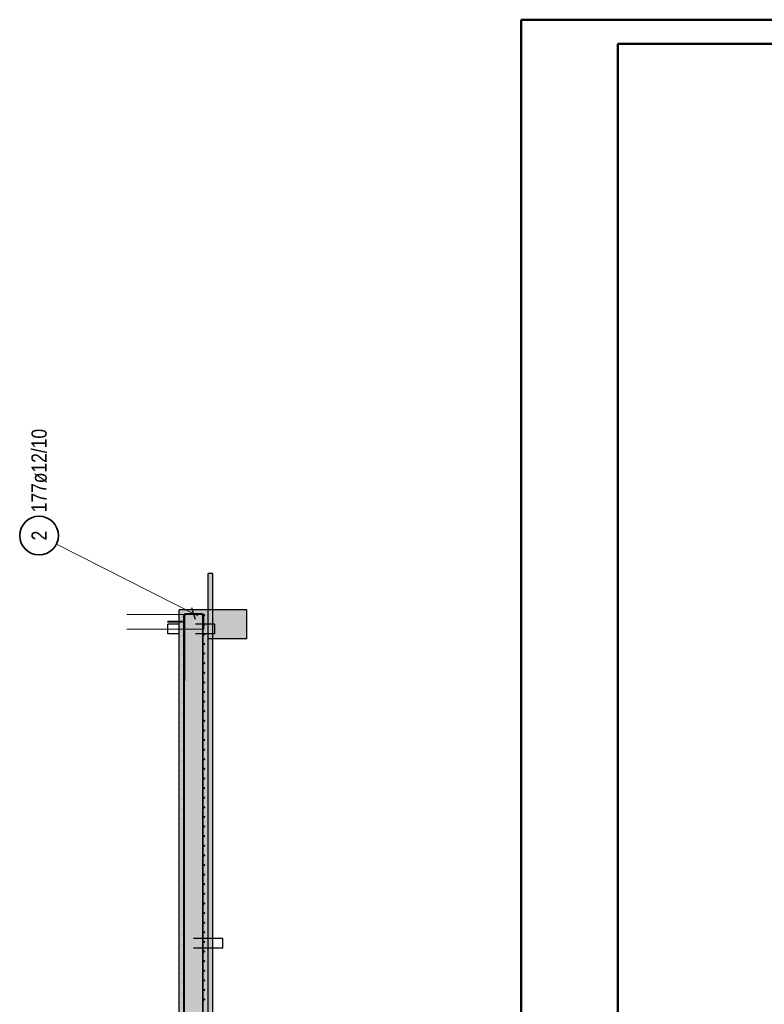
# Model space of a CAD drawing. Header units: millimetres. Extents: x -2.7 to 34.1, y -3.5 to 21.
# Tile 18 of 62: x -2.6 to 1.3, y 15.9 to 21. Entities that reach past the tile are written whole.
import ezdxf

# ---------------------------------------------------------------- set-up
doc = ezdxf.new("R2010")
doc.units = ezdxf.units.MM
doc.linetypes.add('HIDDEN', pattern=[0.375, 0.25, -0.125])
doc.layers.add('Nplo Bewehrung', color=7, linetype='Continuous', lineweight=20)
doc.layers.add('Schnittlinien', color=7, linetype='Continuous', lineweight=20)
doc.styles.add('Arial Narrow', font='ARIALN.TTF')

msp = doc.modelspace()

# ---------------------------------------------------------------- hatches: boundary and pattern name
at = {"lineweight": 13, "true_color": 0xeaffea}
msp.add_hatch(color=7, dxfattribs=at).paths.add_polyline_path([(-1.617124, 13.63627), (-1.592124, 13.63627), (-1.592124, 18.163851), (-1.617124, 18.163851)])
at = {"lineweight": 13, "true_color": 0xcef2bf}
msp.add_hatch(color=254, dxfattribs=at).paths.add_polyline_path([(-1.617124, 13.59877), (-1.617124, 17.976351), (-1.767124, 17.976351), (-1.767124, 13.59877)])
at = {"lineweight": 13, "true_color": 0xd7ffd7}
msp.add_hatch(color=254, dxfattribs=at).paths.add_polyline_path([(-1.417123, 17.826351), (-1.417123, 17.976351), (-1.617123, 17.976351), (-1.617123, 17.826351)])
at = {"lineweight": 13, "true_color": 0xff0000}
msp.add_hatch(color=1, dxfattribs=at).paths.add_polyline_path([(-1.749624, 17.91135), (-1.749624, 17.91635), (-1.824624, 17.91635), (-1.824624, 17.91135)])

# ---------------------------------------------------------------- linework, layer by layer
at = {"color": 4, "linetype": 'Continuous', "lineweight": 50}
for p, q in [((29.725, 21.025), (0, 21.025)), ((0, 21.025), (0, 0)), ((29.6, 20.9), (0.5, 20.9)), ((0.5, 20.9), (0.5, 0.125))]:
    msp.add_line(p, q, dxfattribs=at)
at = {"color": 5, "linetype": 'Continuous', "lineweight": 18, "ltscale": 2}
msp.add_line((-2.401178, 18.314326), (-1.669813, 17.944572), dxfattribs=at)
at = {"color": 3, "linetype": 'Continuous', "lineweight": 25, "ltscale": 2}
for p, q in [((-1.682373, 17.926162), (-1.701874, 17.985541)), ((-1.744624, 17.946351), (-1.744624, 13.54127)), ((-1.739124, 17.943851), (-1.739124, 17.608851)), ((-1.657124, 17.955851), (-1.727124, 17.955851)), ((-1.645124, 17.608851), (-1.645124, 17.943851))]:
    msp.add_line(p, q, dxfattribs=at)
at = {"color": 3, "linetype": 'Continuous', "lineweight": 25}
for p, q in [((-1.826067, 17.899448), (-1.826067, 17.901351)), ((-1.767124, 17.901351), (-1.826067, 17.901351)), ((-1.826067, 17.894029), (-1.826067, 17.899448)), ((-1.826067, 17.885918), (-1.826067, 17.894029)), ((-1.826067, 17.876351), (-1.826067, 17.885918)), ((-1.826067, 17.866784), (-1.826067, 17.876351)), ((-1.826067, 17.858673), (-1.826067, 17.866784)), ((-1.826067, 17.853254), (-1.826067, 17.858673)), ((-1.826067, 17.851351), (-1.826067, 17.853254)), ((-1.767124, 17.851351), (-1.826067, 17.851351)), ((-1.540441, 16.277199), (-1.592124, 16.277199)), ((-1.540441, 16.275296), (-1.540441, 16.277199)), ((-1.540441, 16.269876), (-1.540441, 16.275296)), ((-1.540441, 16.261766), (-1.540441, 16.269876)), ((-1.540441, 16.252199), (-1.540441, 16.261766)), ((-1.540441, 16.242631), (-1.540441, 16.252199)), ((-1.540441, 16.234521), (-1.540441, 16.242631)), ((-1.540441, 16.229102), (-1.540441, 16.234521)), ((-1.540441, 16.227199), (-1.540441, 16.229102)), ((-1.540441, 16.227199), (-1.592124, 16.227199))]:
    msp.add_line(p, q, dxfattribs=at)
at = {"color": 3, "linetype": 'HIDDEN', "lineweight": 25, "ltscale": 0.25}
for p, q in [((-1.582709, 17.901351), (-1.767124, 17.901351)), ((-1.582709, 17.899448), (-1.582709, 17.901351)), ((-1.582709, 17.894029), (-1.582709, 17.899448)), ((-1.582709, 17.885918), (-1.582709, 17.894029)), ((-1.582709, 17.876351), (-1.582709, 17.885918)), ((-1.582709, 17.866784), (-1.582709, 17.876351)), ((-1.582709, 17.858673), (-1.582709, 17.866784)), ((-1.582709, 17.853254), (-1.582709, 17.858673)), ((-1.582709, 17.851351), (-1.767124, 17.851351)), ((-1.582709, 17.851351), (-1.582709, 17.853254)), ((-1.592124, 16.277199), (-1.767124, 16.277199)), ((-1.592124, 16.227199), (-1.767124, 16.227199))]:
    msp.add_line(p, q, dxfattribs=at)
at = {"color": 2, "linetype": 'Continuous', "lineweight": 35, "ltscale": 2}
msp.add_circle((-2.490422, 18.359444), 0.1, dxfattribs=at)
at = {"color": 3, "linetype": 'Continuous', "lineweight": 25, "ltscale": 2}
for centre, start, end in [((-1.727124, 17.943851), 90, 180), ((-1.657124, 17.943851), 0, 90)]:
    msp.add_arc(centre, 0.012, start, end, dxfattribs=at)
at = {"layer": 'Nplo Bewehrung', "color": 9, "linetype": 'Continuous', "lineweight": 0, "ltscale": 2}
for p, q in [((-2.037124, 17.95135), (-1.639624, 17.95135)), ((-1.739124, 11.016351), (-1.739124, 17.956351)), ((-1.639624, 17.95135), (-1.639624, 17.87635)), ((-1.639624, 17.87635), (-2.037124, 17.87635))]:
    msp.add_line(p, q, dxfattribs=at)
at = {"layer": 'Nplo Bewehrung', "color": 2, "linetype": 'Continuous', "lineweight": 35, "ltscale": 2}
msp.add_line((-1.645124, 11.016351), (-1.645124, 17.956351), dxfattribs=at)
at = {"layer": 'Nplo Bewehrung', "color": 9, "linetype": 'Continuous', "lineweight": 0, "ltscale": 2}
for centre in [(-1.742624, 17.943351), (-1.742624, 17.943351), (-1.637624, 17.948351), (-1.637624, 17.948351), (-1.742624, 17.893449), (-1.742624, 17.893449), (-1.637624, 17.898695), (-1.637624, 17.898695), (-1.742624, 17.843547), (-1.742624, 17.843547), (-1.637624, 17.849039), (-1.637624, 17.849039), (-1.742624, 17.793645), (-1.742624, 17.793645), (-1.637624, 17.799382), (-1.637624, 17.799382), (-1.742624, 17.743743), (-1.742624, 17.743743), (-1.637624, 17.749726), (-1.637624, 17.749726), (-1.742624, 17.693841), (-1.742624, 17.693841), (-1.637624, 17.70007), (-1.637624, 17.70007), (-1.742624, 17.643939), (-1.742624, 17.643939), (-1.637624, 17.650413), (-1.637624, 17.650413), (-1.637624, 17.600757), (-1.637624, 17.600757), (-1.742624, 17.594037), (-1.742624, 17.594037), (-1.637624, 17.551101), (-1.637624, 17.551101), (-1.742624, 17.544135), (-1.742624, 17.544135), (-1.637624, 17.501444), (-1.637624, 17.501444), (-1.742624, 17.494233), (-1.742624, 17.494233), (-1.637624, 17.451788), (-1.637624, 17.451788), (-1.742624, 17.444331), (-1.742624, 17.444331), (-1.637624, 17.402131), (-1.637624, 17.402131), (-1.742624, 17.394429), (-1.742624, 17.394429), (-1.637624, 17.352475), (-1.637624, 17.352475), (-1.742624, 17.344526), (-1.742624, 17.344526), (-1.742624, 17.294624), (-1.742624, 17.294624), (-1.637624, 17.302819), (-1.637624, 17.302819), (-1.742624, 17.244722), (-1.742624, 17.244722), (-1.637624, 17.253162), (-1.637624, 17.253162), (-1.742624, 17.19482), (-1.742624, 17.19482), (-1.637624, 17.203506), (-1.637624, 17.203506), (-1.742624, 17.144918), (-1.742624, 17.144918), (-1.637624, 17.15385), (-1.637624, 17.15385), (-1.742624, 17.095016), (-1.742624, 17.095016), (-1.637624, 17.104193), (-1.637624, 17.104193), (-1.742624, 17.045114), (-1.742624, 17.045114), (-1.637624, 17.054537), (-1.637624, 17.054537), (-1.742624, 16.995212), (-1.742624, 16.995212), (-1.637624, 17.00488), (-1.637624, 17.00488), (-1.742624, 16.94531), (-1.742624, 16.94531), (-1.637624, 16.955224), (-1.637624, 16.955224), (-1.742624, 16.895408), (-1.742624, 16.895408), (-1.637624, 16.905568), (-1.637624, 16.905568), (-1.742624, 16.845506), (-1.742624, 16.845506), (-1.637624, 16.855911), (-1.637624, 16.855911), (-1.742624, 16.795603), (-1.742624, 16.795603), (-1.637624, 16.806255), (-1.637624, 16.806255), (-1.742624, 16.745701), (-1.742624, 16.745701), (-1.637624, 16.756599), (-1.637624, 16.756599), (-1.742624, 16.695799), (-1.742624, 16.695799), (-1.637624, 16.706942), (-1.637624, 16.706942), (-1.742624, 16.645897), (-1.742624, 16.645897), (-1.637624, 16.657286), (-1.637624, 16.657286), (-1.742624, 16.595995), (-1.742624, 16.595995), (-1.637624, 16.607629), (-1.637624, 16.607629), (-1.742624, 16.546093), (-1.742624, 16.546093), (-1.637624, 16.557973), (-1.637624, 16.557973), (-1.742624, 16.496191), (-1.742624, 16.496191), (-1.637624, 16.508317), (-1.637624, 16.508317), (-1.742624, 16.446289), (-1.742624, 16.446289), (-1.637624, 16.45866), (-1.637624, 16.45866), (-1.742624, 16.396387), (-1.742624, 16.396387), (-1.637624, 16.409004), (-1.637624, 16.409004), (-1.742624, 16.346485), (-1.742624, 16.346485), (-1.637624, 16.359348), (-1.637624, 16.359348), (-1.742624, 16.296583), (-1.742624, 16.296583), (-1.637624, 16.309691), (-1.637624, 16.309691), (-1.742624, 16.24668), (-1.742624, 16.24668), (-1.637624, 16.260035), (-1.637624, 16.260035), (-1.742624, 16.196778), (-1.742624, 16.196778), (-1.637624, 16.210378), (-1.637624, 16.210378), (-1.742624, 16.146876), (-1.742624, 16.146876), (-1.637624, 16.160722), (-1.637624, 16.160722), (-1.742624, 16.096974), (-1.742624, 16.096974), (-1.637624, 16.111066), (-1.637624, 16.111066), (-1.742624, 16.047072), (-1.742624, 16.047072), (-1.637624, 16.061409), (-1.637624, 16.061409), (-1.742624, 15.99717), (-1.742624, 15.99717), (-1.637624, 16.011753), (-1.637624, 16.011753), (-1.742624, 15.947268), (-1.742624, 15.947268), (-1.637624, 15.962097), (-1.637624, 15.962097)]:
    msp.add_circle(centre, 0.003, dxfattribs=at)
at = {"layer": 'Schnittlinien', "color": 3, "linetype": 'Continuous', "lineweight": 25}
for p, q in [((-1.617124, 17.976351), (-1.617124, 18.163851)), ((-1.592124, 18.163851), (-1.617124, 18.163851)), ((-1.592124, 13.63627), (-1.592124, 18.163851)), ((-1.767124, 13.59877), (-1.767124, 17.976351)), ((-1.617123, 17.976351), (-1.767124, 17.976351)), ((-1.617124, 13.63627), (-1.617124, 17.976351)), ((-1.417123, 17.976351), (-1.617123, 17.976351)), ((-1.417124, 17.826351), (-1.417124, 17.976351)), ((-1.824624, 17.91135), (-1.824624, 17.91635)), ((-1.749624, 17.91635), (-1.824624, 17.91635)), ((-1.749624, 17.91135), (-1.824624, 17.91135)), ((-1.749624, 17.91135), (-1.749624, 17.91635)), ((-1.417123, 17.826351), (-1.617123, 17.826351))]:
    msp.add_line(p, q, dxfattribs=at)

# ---------------------------------------------------------------- texts
at = {"color": 2, "lineweight": 35, "char_height": 0.07875, "attachment_point": 1, "rotation": 90, "line_spacing_factor": 0.9, "style": 'Arial Narrow'}
for s, insert in [('177ø12/10', (-2.529797, 18.479444)), ('2', (-2.529797, 18.334638))]:
    msp.add_mtext(s, dxfattribs=dict(at, insert=insert))

doc.saveas('drawing.dxf')
